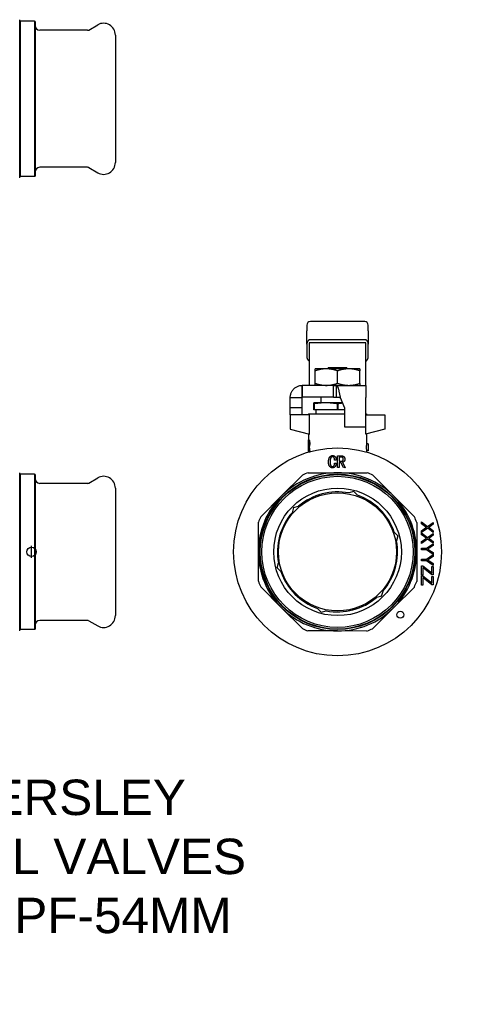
# Model space of a CAD drawing. Header units: millimetres. Extents: x 57 to 3742, y -12 to 416.
# Tile 10 of 10: x 360 to 548, y -12 to 405. Entities that reach past the tile are written whole.
import ezdxf

# ---------------------------------------------------------------- set-up
doc = ezdxf.new("R2010")
doc.units = ezdxf.units.MM
for name, color, linetype in [('DETAIL', 2, 'Continuous'), ('ORIGIN', 6, 'Continuous'), ('TEXT', 7, 'Continuous')]:
    doc.layers.add(name, color=color, linetype=linetype)
doc.styles.add('fastrack', font='ARIAL.TTF')

msp = doc.modelspace()

# ---------------------------------------------------------------- linework, layer by layer
at = {"layer": 'DETAIL'}
for p, q in [((359.98, 395.29), (359.98, 405.08)), ((359.98, 404.28), (360.18, 404.48)), ((360.18, 404.48), (360.18, 338.68)), ((366.28, 404.48), (360.18, 404.48)), ((366.28, 404.48), (366.28, 338.68)), ((366.48, 404.28), (366.28, 404.48)), ((366.48, 404.28), (366.48, 338.88)), ((388.68, 400.58), (368.48, 400.58)), ((389.18, 400.71), (392.98, 402.91)), ((400.48, 398.58), (400.48, 344.58)), ((359.98, 371.61), (359.98, 395.29)), ((359.98, 347.91), (359.98, 371.61)), ((359.98, 338.08), (359.98, 347.91)), ((388.68, 342.58), (368.48, 342.58)), ((389.18, 342.45), (392.98, 340.25)), ((359.98, 338.88), (360.18, 338.68)), ((359.98, 338.08), (359.98, 338.08)), ((366.28, 338.68), (360.18, 338.68)), ((366.48, 338.88), (366.28, 338.68)), ((481.48, 275.76), (481.48, 273.3)), ((505.98, 277.26), (482.98, 277.26)), ((507.48, 273.3), (507.48, 275.76)), ((481.48, 267.65), (481.48, 273.3)), ((507.48, 273.3), (507.48, 267.65)), ((481.48, 267.65), (481.48, 262.42)), ((506.48, 268.3), (482.48, 268.3)), ((482.48, 268.3), (482.48, 251.66)), ((505.98, 269.6), (482.98, 269.6)), ((506.48, 251.66), (506.48, 268.3)), ((507.48, 262.42), (507.48, 267.65)), ((489.73, 257.26), (484.98, 257.26)), ((484.98, 256.41), (484.98, 257.26)), ((484.98, 251.11), (484.98, 256.41)), ((499.23, 257.26), (489.73, 257.26)), ((490.58, 257.76), (490.58, 257.26)), ((490.58, 257.76), (498.38, 257.76)), ((494.48, 251.11), (494.48, 256.41)), ((498.39, 257.26), (498.38, 257.76)), ((503.98, 257.26), (499.23, 257.26)), ((503.98, 257.26), (503.98, 256.41)), ((503.98, 251.11), (503.98, 256.41)), ((479.58, 245.26), (479.45, 250.26)), ((479.58, 250.26), (479.58, 248.46)), ((492.75, 250.26), (479.58, 250.26)), ((482.48, 251.66), (482.48, 250.38)), ((484.98, 250.26), (484.98, 251.11)), ((492.75, 250.26), (506.48, 250.26)), ((492.75, 249.2), (492.75, 250.26)), ((493.98, 245.26), (493.98, 250.25)), ((503.98, 251.11), (503.98, 250.26)), ((506.48, 250.26), (506.48, 251.66)), ((506.48, 250.26), (506.48, 245.16)), ((479.58, 248.46), (479.58, 245.26)), ((492.75, 245.26), (492.75, 249.2)), ((474.48, 240.76), (474.48, 245.16)), ((474.48, 245.16), (476.98, 245.16)), ((476.98, 245.16), (479.48, 245.16)), ((479.48, 240.76), (479.48, 245.16)), ((479.58, 245.26), (479.58, 245.26)), ((492.75, 245.26), (479.58, 245.26)), ((484.48, 242.44), (484.48, 242.85)), ((489.48, 242.85), (484.48, 242.85)), ((484.48, 239.85), (484.48, 242.44)), ((484.57, 242.44), (484.48, 242.44)), ((484.57, 242.44), (484.57, 239.85)), ((487.48, 245.26), (487.48, 242.85)), ((496.61, 242.85), (489.48, 242.85)), ((494.4, 239.85), (494.4, 242.44)), ((494.57, 242.44), (494.4, 242.44)), ((494.57, 242.44), (494.57, 239.85)), ((495.65, 245.16), (497.48, 240.76)), ((506.48, 232.76), (506.48, 245.16)), ((474.48, 237.76), (474.48, 240.76)), ((479.48, 240.76), (474.48, 240.76)), ((482.61, 237.76), (474.48, 237.76)), ((474.48, 237.76), (474.48, 231.76)), ((479.48, 237.76), (479.48, 240.76)), ((482.23, 238.26), (497.48, 238.26)), ((482.23, 238.26), (482.23, 237.76)), ((482.61, 229.66), (482.61, 237.76)), ((484.57, 239.85), (484.48, 239.85)), ((494.4, 239.85), (484.57, 239.85)), ((485.48, 238.26), (485.48, 239.85)), ((494.57, 239.85), (494.4, 239.85)), ((497.48, 239.85), (494.57, 239.85)), ((497.48, 240.76), (497.48, 232.76)), ((506.48, 238.26), (506.73, 238.26)), ((506.48, 237.76), (514.48, 237.76)), ((506.73, 238.26), (506.73, 237.76)), ((514.48, 237.76), (514.48, 231.76)), ((474.48, 231.76), (482.61, 229.66)), ((482.23, 229.76), (482.23, 227.16)), ((497.48, 232.76), (506.48, 232.76)), ((506.36, 232.76), (506.36, 229.66)), ((514.48, 231.76), (506.36, 229.66)), ((506.73, 229.76), (506.73, 225.52)), ((482.22, 227.16), (482.35, 227.16)), ((482.22, 222.16), (482.22, 227.16)), ((482.22, 225.35), (482.22, 225.35)), ((482.25, 226.6), (482.25, 224.87)), ((482.25, 226.6), (482.32, 226.6)), ((482.27, 226.6), (482.27, 224.87)), ((482.35, 227.16), (482.37, 227.16)), ((482.68, 225.72), (482.7, 225.72)), ((507.48, 225.52), (506.73, 225.52)), ((507.48, 225.52), (507.48, 222.52)), ((482.22, 224.17), (482.22, 224.17)), ((482.22, 222.16), (482.25, 222.16)), ((482.23, 222.16), (482.23, 222.02)), ((482.25, 224.87), (482.35, 224.87)), ((482.25, 224.31), (482.25, 222.16)), ((482.25, 224.31), (482.34, 224.31)), ((482.25, 222.16), (482.27, 222.16)), ((482.27, 224.31), (482.27, 222.16)), ((482.45, 224.4), (482.47, 224.4)), ((482.54, 222.16), (482.72, 222.16)), ((482.72, 222.16), (482.73, 222.16)), ((506.73, 222.52), (506.73, 222.02)), ((507.48, 222.52), (506.73, 222.52)), ((493.9, 218.64), (493.22, 218.64)), ((493.22, 217.36), (493.9, 217.36)), ((494.49, 220.44), (495.97, 220.44)), ((494.49, 215.41), (494.49, 220.44)), ((495.16, 217.59), (495.16, 215.41)), ((495.91, 217.59), (495.16, 217.59)), ((495.17, 219.92), (495.17, 218.11)), ((495.82, 219.92), (495.17, 219.92)), ((495.17, 218.11), (496, 218.11)), ((496.96, 215.41), (495.91, 217.59)), ((496.59, 217.67), (497.72, 215.4)), ((359.98, 203.47), (359.98, 213.26)), ((359.98, 212.46), (360.18, 212.66)), ((360.18, 212.66), (360.18, 146.86)), ((366.28, 212.66), (360.18, 212.66)), ((366.28, 212.66), (366.28, 146.86)), ((366.48, 212.46), (366.28, 212.66)), ((482.03, 213.27), (494.51, 213.26)), ((495.16, 215.41), (494.49, 215.41)), ((494.51, 213.26), (507, 213.25)), ((497.72, 215.4), (496.96, 215.41)), ((366.48, 212.46), (366.48, 147.06)), ((388.68, 208.76), (368.48, 208.76)), ((389.18, 208.89), (392.98, 211.09)), ((470.82, 203.47), (479.65, 212.29)), ((509.38, 212.26), (518.19, 203.42)), ((400.48, 206.76), (400.48, 152.76)), ((501.4, 205.28), (499.24, 204.71)), ((501.4, 205.28), (502.97, 203.7)), ((359.98, 179.79), (359.98, 203.47)), ((461.98, 194.65), (470.82, 203.47)), ((518.19, 203.42), (527.01, 194.59)), ((475.84, 198.5), (475.25, 196.35)), ((475.84, 198.5), (477.99, 199.08)), ((460.98, 179.79), (461, 192.27)), ((528, 192.21), (527.98, 179.73)), ((529.99, 191.65), (530, 192.44)), ((530, 192.44), (532.58, 190.52)), ((532.58, 190.52), (534.96, 192.21)), ((534.96, 192.21), (534.96, 191.43)), ((520.04, 186.53), (518.47, 188.12)), ((531.73, 190.4), (529.99, 191.65)), ((529.99, 188.7), (531.76, 189.95)), ((532.62, 189.77), (529.99, 187.89)), ((529.99, 187.89), (529.99, 188.7)), ((529.99, 187.04), (529.99, 187.83)), ((529.99, 187.83), (532.58, 185.9)), ((534.96, 188.02), (532.62, 189.77)), ((533.64, 189.74), (534.96, 188.73)), ((534.96, 191.43), (533.69, 190.53)), ((534.96, 188.73), (534.96, 188.02)), ((520.04, 186.53), (519.46, 184.38)), ((531.72, 185.79), (529.99, 187.04)), ((529.99, 184.09), (531.76, 185.33)), ((532.61, 185.15), (529.99, 183.27)), ((529.99, 183.27), (529.99, 184.09)), ((532.58, 185.9), (534.96, 187.59)), ((534.95, 183.4), (532.61, 185.15)), ((533.64, 185.12), (534.95, 184.12)), ((534.96, 186.81), (533.68, 185.91)), ((534.95, 184.12), (534.95, 183.4)), ((534.96, 187.59), (534.96, 186.81)), ((359.98, 156.09), (359.98, 179.79)), ((460.97, 167.31), (460.98, 179.79)), ((527.98, 179.73), (527.97, 167.24)), ((529.99, 180.65), (529.99, 181.31)), ((529.99, 181.31), (532.09, 181.31)), ((532.09, 180.65), (529.99, 180.65)), ((532.09, 181.31), (534.95, 183.22)), ((534.95, 178.66), (532.09, 180.65)), ((534.95, 182.42), (533.45, 181.44)), ((533.49, 180.39), (534.95, 179.43)), ((534.95, 183.22), (534.95, 182.42)), ((534.95, 179.43), (534.95, 178.66)), ((468.92, 172.98), (469.51, 175.14)), ((529.98, 176.03), (529.98, 176.69)), ((529.98, 176.69), (532.09, 176.69)), ((532.09, 176.03), (529.98, 176.03)), ((532.09, 176.69), (534.95, 178.6)), ((534.95, 174.05), (532.09, 176.03)), ((534.95, 177.8), (533.45, 176.82)), ((533.49, 175.78), (534.95, 174.81)), ((534.95, 178.6), (534.95, 177.8)), ((468.92, 172.98), (470.5, 171.4)), ((529.98, 169.94), (529.98, 173.87)), ((529.98, 173.87), (530.59, 173.87)), ((530.56, 173.12), (530.56, 169.94)), ((530.91, 172.81), (530.56, 173.12)), ((530.59, 173.87), (533.77, 171.32)), ((534.36, 170.02), (530.91, 172.81)), ((534.36, 173.58), (534.94, 173.58)), ((534.36, 170.81), (534.36, 173.58)), ((534.94, 173.58), (534.94, 170.02)), ((534.95, 174.81), (534.95, 174.05)), ((529.97, 165.71), (529.97, 169.64)), ((529.97, 169.64), (530.59, 169.64)), ((530.56, 169.94), (529.98, 169.94)), ((530.56, 168.88), (530.56, 165.71)), ((530.91, 168.58), (530.56, 168.88)), ((530.59, 169.64), (533.76, 167.09)), ((534.35, 165.79), (530.91, 168.58)), ((534.35, 166.58), (534.36, 169.35)), ((534.94, 170.02), (534.36, 170.02)), ((534.36, 169.35), (534.94, 169.35)), ((534.94, 169.35), (534.94, 165.79)), ((470.77, 156.09), (461.96, 164.93)), ((513.13, 161.01), (513.72, 163.17)), ((526.99, 164.87), (518.15, 156.05)), ((530.56, 165.71), (529.97, 165.71)), ((534.94, 165.79), (534.35, 165.79)), ((513.13, 161.01), (510.97, 160.44)), ((359.98, 146.26), (359.98, 156.09)), ((479.59, 147.26), (470.77, 156.09)), ((487.57, 154.23), (486, 155.82)), ((487.57, 154.23), (489.73, 154.81)), ((518.15, 156.05), (509.32, 147.23)), ((388.68, 150.76), (368.48, 150.76)), ((389.18, 150.62), (392.98, 148.43)), ((359.98, 147.06), (360.18, 146.86)), ((359.98, 146.26), (359.98, 146.26)), ((366.28, 146.86), (360.18, 146.86)), ((366.48, 147.06), (366.28, 146.86)), ((494.45, 146.26), (481.97, 146.27)), ((506.94, 146.25), (494.45, 146.26))]:
    msp.add_line(p, q, dxfattribs=at)
at = {"layer": 'DETAIL', "flags": 128}
for points in [[(482.98, 269.6), (482.89, 269.6), (482.8, 269.59), (482.71, 269.57), (482.62, 269.54), (482.52, 269.51), (482.43, 269.47), (482.34, 269.41), (482.25, 269.35), (482.16, 269.28), (482.08, 269.21), (482, 269.12), (481.92, 269.03), (481.85, 268.93), (481.79, 268.83), (481.73, 268.72), (481.68, 268.6), (481.63, 268.49), (481.59, 268.37), (481.56, 268.25), (481.53, 268.12), (481.51, 268), (481.49, 267.88), (481.49, 267.76), (481.48, 267.65)], [(507.48, 267.65), (507.48, 267.76), (507.47, 267.88), (507.46, 268), (507.44, 268.12), (507.41, 268.25), (507.38, 268.37), (507.34, 268.49), (507.29, 268.6), (507.24, 268.72), (507.18, 268.83), (507.11, 268.93), (507.04, 269.03), (506.97, 269.12), (506.89, 269.21), (506.8, 269.28), (506.72, 269.35), (506.63, 269.41), (506.54, 269.47), (506.44, 269.51), (506.35, 269.54), (506.26, 269.57), (506.16, 269.59), (506.07, 269.6), (505.98, 269.6)], [(481.48, 262.42), (481.49, 262.33), (481.49, 262.24), (481.5, 262.15), (481.51, 262.06), (481.53, 261.96), (481.55, 261.87), (481.57, 261.77), (481.6, 261.68), (481.63, 261.59), (481.66, 261.5), (481.7, 261.41), (481.74, 261.32), (481.79, 261.24), (481.84, 261.16), (481.9, 261.08), (481.95, 261), (482.01, 260.93), (482.07, 260.87), (482.14, 260.81), (482.2, 260.75), (482.27, 260.7), (482.34, 260.65), (482.41, 260.61), (482.48, 260.58)], [(506.48, 260.58), (506.56, 260.61), (506.63, 260.65), (506.7, 260.7), (506.76, 260.75), (506.83, 260.81), (506.89, 260.87), (506.96, 260.93), (507.02, 261), (507.07, 261.08), (507.13, 261.16), (507.18, 261.24), (507.22, 261.32), (507.27, 261.41), (507.3, 261.5), (507.34, 261.59), (507.37, 261.68), (507.4, 261.77), (507.42, 261.87), (507.44, 261.96), (507.46, 262.06), (507.47, 262.15), (507.48, 262.24), (507.48, 262.33), (507.48, 262.42)], [(489.73, 257.26), (489.53, 257.26), (489.33, 257.25), (489.13, 257.24), (488.93, 257.23), (488.73, 257.22), (488.53, 257.2), (488.32, 257.18), (488.12, 257.15), (487.92, 257.13), (487.72, 257.1), (487.52, 257.06), (487.32, 257.03), (487.13, 256.99), (486.93, 256.95), (486.73, 256.9), (486.54, 256.86), (486.34, 256.81), (486.14, 256.76), (485.95, 256.7), (485.76, 256.65), (485.56, 256.59), (485.37, 256.53), (485.18, 256.47), (484.98, 256.41)], [(494.48, 256.41), (494.29, 256.47), (494.1, 256.53), (493.9, 256.59), (493.71, 256.65), (493.51, 256.71), (493.32, 256.76), (493.12, 256.81), (492.92, 256.86), (492.73, 256.91), (492.53, 256.95), (492.33, 256.99), (492.13, 257.03), (491.93, 257.06), (491.73, 257.1), (491.54, 257.13), (491.34, 257.15), (491.14, 257.18), (490.94, 257.2), (490.74, 257.22), (490.54, 257.23), (490.34, 257.24), (490.14, 257.25), (489.93, 257.26), (489.73, 257.26)], [(499.23, 257.26), (499.03, 257.26), (498.83, 257.25), (498.63, 257.24), (498.43, 257.23), (498.23, 257.22), (498.03, 257.2), (497.83, 257.18), (497.63, 257.15), (497.43, 257.13), (497.23, 257.1), (497.03, 257.06), (496.84, 257.03), (496.64, 256.99), (496.44, 256.95), (496.24, 256.91), (496.05, 256.86), (495.85, 256.81), (495.65, 256.76), (495.46, 256.71), (495.26, 256.65), (495.07, 256.59), (494.87, 256.53), (494.68, 256.47), (494.48, 256.41)], [(503.98, 256.41), (503.79, 256.47), (503.6, 256.53), (503.4, 256.59), (503.2, 256.65), (503.01, 256.71), (502.81, 256.76), (502.62, 256.81), (502.42, 256.86), (502.22, 256.91), (502.03, 256.95), (501.83, 256.99), (501.63, 257.03), (501.44, 257.06), (501.24, 257.1), (501.04, 257.13), (500.84, 257.15), (500.64, 257.18), (500.44, 257.2), (500.24, 257.22), (500.04, 257.23), (499.84, 257.24), (499.64, 257.25), (499.44, 257.26), (499.23, 257.26)], [(474.48, 245.16), (474.49, 245.49), (474.53, 245.81), (474.58, 246.14), (474.65, 246.46), (474.75, 246.77), (474.86, 247.08), (474.99, 247.38), (475.15, 247.67), (475.32, 247.95), (475.51, 248.22), (475.71, 248.47), (475.93, 248.72), (476.17, 248.94), (476.42, 249.16), (476.68, 249.35), (476.96, 249.53), (477.25, 249.69), (477.54, 249.83), (477.85, 249.95), (478.16, 250.05), (478.48, 250.14), (478.8, 250.2), (479.13, 250.24), (479.45, 250.26)], [(482.48, 250.38), (482.48, 250.36), (482.48, 250.36), (482.48, 250.35), (482.47, 250.34), (482.47, 250.33), (482.46, 250.32), (482.45, 250.31), (482.44, 250.31), (482.43, 250.3), (482.42, 250.29), (482.4, 250.29), (482.39, 250.28), (482.37, 250.28), (482.35, 250.28), (482.33, 250.27), (482.31, 250.27), (482.29, 250.27), (482.26, 250.26), (482.24, 250.26), (482.21, 250.26), (482.19, 250.26), (482.16, 250.26), (482.13, 250.26), (482.1, 250.26)], [(484.98, 251.11), (485.18, 251.04), (485.37, 250.98), (485.56, 250.92), (485.76, 250.86), (485.95, 250.81), (486.14, 250.76), (486.34, 250.71), (486.53, 250.66), (486.73, 250.61), (486.93, 250.57), (487.13, 250.53), (487.32, 250.49), (487.52, 250.45), (487.72, 250.42), (487.92, 250.39), (488.12, 250.36), (488.32, 250.34), (488.53, 250.32), (488.73, 250.3), (488.93, 250.28), (489.13, 250.27), (489.33, 250.26), (489.53, 250.26), (489.73, 250.26)], [(489.73, 250.26), (489.93, 250.26), (490.14, 250.26), (490.34, 250.27), (490.54, 250.28), (490.74, 250.3), (490.94, 250.32), (491.14, 250.34), (491.34, 250.36), (491.54, 250.39), (491.73, 250.42), (491.93, 250.45), (492.13, 250.49), (492.33, 250.52), (492.53, 250.57), (492.73, 250.61), (492.92, 250.65), (493.12, 250.7), (493.32, 250.75), (493.51, 250.81), (493.71, 250.86), (493.9, 250.92), (494.1, 250.98), (494.29, 251.04), (494.48, 251.11)], [(493.98, 250.25), (494.05, 250.23), (494.12, 250.19), (494.19, 250.13), (494.26, 250.04), (494.33, 249.94), (494.4, 249.82), (494.47, 249.67), (494.54, 249.51), (494.61, 249.33), (494.68, 249.14), (494.75, 248.93), (494.82, 248.7), (494.89, 248.46), (494.96, 248.2), (495.03, 247.93), (495.09, 247.66), (495.16, 247.37), (495.23, 247.07), (495.3, 246.76), (495.37, 246.45), (495.44, 246.13), (495.51, 245.81), (495.58, 245.48), (495.65, 245.16)], [(494.48, 251.11), (494.68, 251.04), (494.87, 250.98), (495.07, 250.92), (495.26, 250.86), (495.46, 250.81), (495.65, 250.75), (495.85, 250.7), (496.05, 250.65), (496.24, 250.61), (496.44, 250.57), (496.64, 250.52), (496.83, 250.49), (497.03, 250.45), (497.23, 250.42), (497.43, 250.39), (497.63, 250.36), (497.83, 250.34), (498.03, 250.32), (498.23, 250.3), (498.43, 250.28), (498.63, 250.27), (498.83, 250.26), (499.03, 250.26), (499.23, 250.26)], [(499.23, 250.26), (499.44, 250.26), (499.64, 250.26), (499.84, 250.27), (500.04, 250.28), (500.24, 250.3), (500.44, 250.32), (500.64, 250.34), (500.84, 250.36), (501.04, 250.39), (501.24, 250.42), (501.43, 250.45), (501.63, 250.49), (501.83, 250.52), (502.03, 250.57), (502.23, 250.61), (502.42, 250.65), (502.62, 250.7), (502.81, 250.75), (503.01, 250.81), (503.21, 250.86), (503.4, 250.92), (503.6, 250.98), (503.79, 251.04), (503.98, 251.11)], [(479.48, 245.16), (479.48, 245.16), (479.48, 245.17), (479.49, 245.18), (479.49, 245.18), (479.49, 245.19), (479.49, 245.19), (479.49, 245.2), (479.5, 245.21), (479.5, 245.21), (479.5, 245.22), (479.51, 245.22), (479.51, 245.23), (479.52, 245.23), (479.52, 245.24), (479.53, 245.24), (479.53, 245.24), (479.54, 245.25), (479.54, 245.25), (479.55, 245.25), (479.56, 245.25), (479.56, 245.25), (479.57, 245.26), (479.58, 245.26), (479.58, 245.26)], [(489.48, 242.85), (489.28, 242.85), (489.07, 242.84), (488.87, 242.84), (488.66, 242.83), (488.46, 242.83), (488.25, 242.82), (488.05, 242.81), (487.84, 242.8), (487.64, 242.79), (487.43, 242.77), (487.23, 242.76), (487.02, 242.74), (486.82, 242.72), (486.62, 242.7), (486.41, 242.68), (486.21, 242.66), (486, 242.64), (485.8, 242.61), (485.59, 242.59), (485.39, 242.56), (485.18, 242.53), (484.98, 242.51), (484.77, 242.48), (484.57, 242.44)], [(494.4, 242.44), (494.2, 242.48), (493.99, 242.51), (493.79, 242.53), (493.58, 242.56), (493.38, 242.59), (493.17, 242.61), (492.97, 242.64), (492.76, 242.66), (492.56, 242.68), (492.35, 242.7), (492.15, 242.72), (491.94, 242.74), (491.74, 242.76), (491.53, 242.77), (491.33, 242.79), (491.12, 242.8), (490.92, 242.81), (490.71, 242.82), (490.51, 242.83), (490.3, 242.83), (490.1, 242.84), (489.89, 242.84), (489.69, 242.85), (489.48, 242.85)], [(492.75, 245.26), (492.81, 245.26), (492.86, 245.26), (492.91, 245.26), (492.96, 245.26), (493.01, 245.26), (493.06, 245.26), (493.11, 245.26), (493.16, 245.26), (493.22, 245.26), (493.27, 245.26), (493.32, 245.26), (493.37, 245.26), (493.42, 245.26), (493.47, 245.26), (493.52, 245.26), (493.57, 245.26), (493.63, 245.26), (493.68, 245.26), (493.73, 245.26), (493.78, 245.26), (493.83, 245.26), (493.88, 245.26), (493.93, 245.26), (493.98, 245.26)], [(493.98, 245.26), (494.05, 245.26), (494.12, 245.26), (494.19, 245.25), (494.26, 245.25), (494.33, 245.25), (494.4, 245.25), (494.47, 245.25), (494.54, 245.24), (494.61, 245.24), (494.68, 245.24), (494.75, 245.23), (494.82, 245.23), (494.89, 245.22), (494.96, 245.22), (495.03, 245.21), (495.09, 245.21), (495.16, 245.2), (495.23, 245.19), (495.3, 245.19), (495.37, 245.18), (495.44, 245.18), (495.51, 245.17), (495.58, 245.16), (495.65, 245.16)], [(496.67, 242.71), (496.58, 242.7), (496.5, 242.69), (496.41, 242.68), (496.32, 242.67), (496.23, 242.66), (496.14, 242.65), (496.06, 242.64), (495.97, 242.63), (495.88, 242.62), (495.79, 242.61), (495.71, 242.6), (495.62, 242.59), (495.53, 242.58), (495.44, 242.57), (495.36, 242.56), (495.27, 242.55), (495.18, 242.53), (495.09, 242.52), (495, 242.51), (494.92, 242.5), (494.83, 242.48), (494.74, 242.47), (494.65, 242.46), (494.57, 242.44)], [(482.22, 225.98), (482.22, 225.96), (482.22, 225.93), (482.22, 225.91), (482.22, 225.88), (482.22, 225.86), (482.22, 225.83), (482.22, 225.8), (482.22, 225.78), (482.22, 225.75), (482.22, 225.72), (482.22, 225.7), (482.22, 225.67), (482.22, 225.64), (482.22, 225.62), (482.22, 225.59), (482.22, 225.56), (482.22, 225.54), (482.22, 225.51), (482.22, 225.49), (482.22, 225.47), (482.22, 225.45), (482.22, 225.42), (482.22, 225.39), (482.22, 225.35)], [(482.53, 225.72), (482.52, 225.8), (482.52, 225.86), (482.52, 225.92), (482.52, 225.99), (482.51, 226.05), (482.51, 226.12), (482.5, 226.18), (482.49, 226.23), (482.48, 226.29), (482.48, 226.34), (482.46, 226.38), (482.45, 226.42), (482.44, 226.46), (482.43, 226.49), (482.42, 226.51), (482.41, 226.53), (482.4, 226.55), (482.39, 226.57), (482.37, 226.58), (482.36, 226.59), (482.35, 226.6), (482.35, 226.6), (482.34, 226.6), (482.32, 226.6)], [(482.35, 227.16), (482.36, 227.16), (482.38, 227.15), (482.4, 227.14), (482.41, 227.13), (482.43, 227.11), (482.45, 227.08), (482.47, 227.05), (482.49, 227.02), (482.51, 226.98), (482.53, 226.93), (482.55, 226.87), (482.57, 226.82), (482.59, 226.75), (482.61, 226.67), (482.62, 226.59), (482.64, 226.51), (482.65, 226.41), (482.66, 226.32), (482.66, 226.23), (482.67, 226.13), (482.68, 226.02), (482.68, 225.92), (482.68, 225.83), (482.68, 225.72)], [(482.35, 224.87), (482.36, 224.87), (482.37, 224.87), (482.38, 224.88), (482.39, 224.89), (482.4, 224.9), (482.41, 224.92), (482.42, 224.94), (482.43, 224.96), (482.44, 224.98), (482.45, 225.01), (482.46, 225.04), (482.47, 225.07), (482.48, 225.11), (482.49, 225.16), (482.5, 225.2), (482.5, 225.26), (482.51, 225.31), (482.51, 225.36), (482.52, 225.42), (482.52, 225.48), (482.52, 225.54), (482.52, 225.6), (482.53, 225.65), (482.53, 225.72)], [(482.37, 227.16), (482.38, 227.16), (482.4, 227.15), (482.42, 227.14), (482.43, 227.13), (482.45, 227.11), (482.47, 227.08), (482.49, 227.05), (482.51, 227.02), (482.53, 226.98), (482.55, 226.93), (482.57, 226.88), (482.59, 226.82), (482.61, 226.75), (482.63, 226.67), (482.64, 226.59), (482.66, 226.5), (482.67, 226.41), (482.68, 226.32), (482.68, 226.23), (482.69, 226.13), (482.7, 226.02), (482.7, 225.92), (482.7, 225.83), (482.7, 225.72)], [(482.68, 225.72), (482.68, 225.64), (482.68, 225.57), (482.68, 225.5), (482.68, 225.42), (482.67, 225.35), (482.67, 225.27), (482.66, 225.2), (482.65, 225.13), (482.65, 225.06), (482.64, 224.99), (482.63, 224.93), (482.62, 224.87), (482.6, 224.82), (482.59, 224.76), (482.58, 224.71), (482.56, 224.66), (482.55, 224.62), (482.54, 224.57), (482.52, 224.53), (482.51, 224.5), (482.49, 224.47), (482.48, 224.44), (482.46, 224.42), (482.45, 224.4)], [(482.7, 225.72), (482.7, 225.63), (482.7, 225.57), (482.7, 225.5), (482.69, 225.42), (482.69, 225.35), (482.69, 225.27), (482.68, 225.2), (482.67, 225.13), (482.67, 225.06), (482.66, 224.99), (482.65, 224.93), (482.64, 224.87), (482.62, 224.82), (482.61, 224.76), (482.6, 224.71), (482.58, 224.66), (482.57, 224.62), (482.56, 224.57), (482.54, 224.53), (482.53, 224.5), (482.51, 224.47), (482.5, 224.44), (482.48, 224.42), (482.47, 224.4)], [(506.73, 225.52), (506.73, 225.51), (506.73, 225.5), (506.73, 225.49), (506.73, 225.46), (506.72, 225.44), (506.72, 225.4), (506.72, 225.36), (506.71, 225.31), (506.71, 225.26), (506.7, 225.21), (506.69, 225.14), (506.69, 225.08), (506.68, 225), (506.68, 224.93), (506.67, 224.85), (506.67, 224.77), (506.66, 224.68), (506.66, 224.59), (506.65, 224.5), (506.65, 224.4), (506.65, 224.31), (506.64, 224.21), (506.64, 224.11), (506.64, 224.02)], [(482.22, 224.17), (482.22, 224.14), (482.22, 224.11), (482.22, 224.09), (482.22, 224.06), (482.22, 224.03), (482.22, 224.01), (482.22, 223.98), (482.22, 223.96), (482.22, 223.94), (482.22, 223.91), (482.22, 223.89), (482.22, 223.87), (482.22, 223.85), (482.22, 223.84), (482.22, 223.82), (482.22, 223.8), (482.22, 223.77), (482.22, 223.75), (482.22, 223.72), (482.22, 223.7), (482.22, 223.68), (482.22, 223.65), (482.22, 223.63), (482.22, 223.61)], [(482.54, 222.16), (482.53, 222.25), (482.52, 222.34), (482.51, 222.43), (482.5, 222.52), (482.49, 222.61), (482.48, 222.7), (482.47, 222.79), (482.46, 222.88), (482.46, 222.97), (482.45, 223.06), (482.44, 223.15), (482.43, 223.23), (482.42, 223.32), (482.41, 223.41), (482.41, 223.5), (482.4, 223.59), (482.39, 223.68), (482.38, 223.77), (482.38, 223.86), (482.37, 223.95), (482.36, 224.04), (482.36, 224.13), (482.35, 224.22), (482.34, 224.31)], [(482.45, 224.4), (482.46, 224.31), (482.47, 224.21), (482.48, 224.12), (482.49, 224.03), (482.5, 223.93), (482.51, 223.84), (482.52, 223.75), (482.53, 223.65), (482.54, 223.56), (482.55, 223.47), (482.56, 223.37), (482.57, 223.28), (482.58, 223.19), (482.59, 223.09), (482.61, 223), (482.62, 222.91), (482.63, 222.81), (482.64, 222.72), (482.66, 222.63), (482.67, 222.53), (482.68, 222.44), (482.69, 222.35), (482.71, 222.25), (482.72, 222.16)], [(482.47, 224.4), (482.48, 224.31), (482.49, 224.21), (482.5, 224.12), (482.51, 224.03), (482.52, 223.93), (482.53, 223.84), (482.54, 223.75), (482.55, 223.65), (482.56, 223.56), (482.57, 223.47), (482.58, 223.37), (482.59, 223.28), (482.6, 223.19), (482.61, 223.09), (482.63, 223), (482.64, 222.91), (482.65, 222.81), (482.66, 222.72), (482.67, 222.63), (482.69, 222.53), (482.7, 222.44), (482.71, 222.35), (482.73, 222.25), (482.74, 222.16)], [(506.64, 224.02), (506.64, 223.92), (506.64, 223.82), (506.65, 223.72), (506.65, 223.63), (506.65, 223.53), (506.66, 223.44), (506.66, 223.35), (506.67, 223.27), (506.67, 223.18), (506.68, 223.1), (506.68, 223.03), (506.69, 222.96), (506.69, 222.89), (506.7, 222.83), (506.71, 222.77), (506.71, 222.72), (506.72, 222.67), (506.72, 222.63), (506.72, 222.6), (506.73, 222.57), (506.73, 222.54), (506.73, 222.53), (506.73, 222.52), (506.73, 222.52)], [(490.66, 217.77), (490.67, 217.92), (490.67, 218.07), (490.68, 218.22), (490.69, 218.37), (490.71, 218.53), (490.73, 218.68), (490.75, 218.83), (490.79, 218.98), (490.82, 219.12), (490.87, 219.27), (490.92, 219.41), (490.98, 219.55), (491.05, 219.69), (491.14, 219.81), (491.23, 219.94), (491.33, 220.05), (491.44, 220.16), (491.56, 220.25), (491.68, 220.34), (491.82, 220.4), (491.96, 220.46), (492.11, 220.49), (492.26, 220.51), (492.42, 220.52)], [(492.36, 215.33), (492.23, 215.34), (492.09, 215.36), (491.95, 215.39), (491.82, 215.43), (491.69, 215.49), (491.57, 215.56), (491.46, 215.64), (491.35, 215.72), (491.25, 215.82), (491.15, 215.92), (491.07, 216.03), (490.99, 216.15), (490.93, 216.27), (490.87, 216.4), (490.83, 216.53), (490.79, 216.66), (490.75, 216.8), (490.73, 216.93), (490.71, 217.07), (490.69, 217.21), (490.68, 217.35), (490.67, 217.49), (490.67, 217.63), (490.66, 217.77)], [(492.39, 219.99), (492.27, 219.99), (492.17, 219.97), (492.06, 219.93), (491.96, 219.87), (491.87, 219.81), (491.79, 219.73), (491.72, 219.65), (491.66, 219.55), (491.6, 219.46), (491.56, 219.36), (491.52, 219.25), (491.48, 219.15), (491.45, 219.04), (491.43, 218.93), (491.41, 218.82), (491.39, 218.71), (491.38, 218.6), (491.37, 218.49), (491.36, 218.38), (491.35, 218.27), (491.35, 218.16), (491.34, 218.05), (491.34, 217.93), (491.34, 217.82)], [(491.34, 217.82), (491.34, 217.72), (491.34, 217.62), (491.35, 217.52), (491.35, 217.41), (491.36, 217.31), (491.37, 217.21), (491.38, 217.11), (491.39, 217.01), (491.41, 216.9), (491.43, 216.8), (491.45, 216.7), (491.48, 216.61), (491.52, 216.51), (491.56, 216.42), (491.6, 216.33), (491.66, 216.24), (491.73, 216.16), (491.8, 216.09), (491.87, 216.02), (491.96, 215.96), (492.05, 215.92), (492.15, 215.89), (492.25, 215.87), (492.35, 215.86)], [(492.35, 215.86), (492.43, 215.87), (492.51, 215.88), (492.59, 215.9), (492.66, 215.94), (492.73, 215.98), (492.8, 216.02), (492.86, 216.08), (492.92, 216.13), (492.97, 216.19), (493.02, 216.26), (493.05, 216.33), (493.09, 216.41), (493.11, 216.48), (493.14, 216.56), (493.15, 216.64), (493.17, 216.72), (493.18, 216.8), (493.19, 216.88), (493.2, 216.96), (493.21, 217.04), (493.21, 217.12), (493.22, 217.2), (493.22, 217.28), (493.22, 217.36)], [(493.9, 217.36), (493.89, 217.24), (493.88, 217.12), (493.87, 217.01), (493.86, 216.89), (493.84, 216.77), (493.82, 216.65), (493.79, 216.54), (493.76, 216.42), (493.72, 216.31), (493.68, 216.2), (493.63, 216.09), (493.57, 215.99), (493.5, 215.89), (493.42, 215.8), (493.34, 215.72), (493.25, 215.64), (493.15, 215.57), (493.05, 215.51), (492.94, 215.45), (492.83, 215.41), (492.72, 215.38), (492.6, 215.35), (492.48, 215.34), (492.36, 215.33)], [(493.22, 218.64), (493.22, 218.72), (493.22, 218.79), (493.21, 218.86), (493.21, 218.94), (493.2, 219.01), (493.19, 219.09), (493.18, 219.16), (493.17, 219.24), (493.15, 219.31), (493.13, 219.38), (493.11, 219.45), (493.08, 219.52), (493.05, 219.59), (493.01, 219.65), (492.97, 219.72), (492.92, 219.77), (492.87, 219.83), (492.81, 219.87), (492.75, 219.91), (492.68, 219.94), (492.61, 219.97), (492.54, 219.98), (492.46, 219.99), (492.39, 219.99)], [(492.42, 220.52), (492.53, 220.52), (492.64, 220.51), (492.75, 220.48), (492.86, 220.45), (492.97, 220.42), (493.07, 220.37), (493.17, 220.31), (493.26, 220.25), (493.35, 220.18), (493.43, 220.1), (493.5, 220.02), (493.57, 219.93), (493.64, 219.84), (493.69, 219.74), (493.74, 219.64), (493.78, 219.53), (493.81, 219.42), (493.84, 219.31), (493.86, 219.2), (493.88, 219.09), (493.89, 218.98), (493.9, 218.87), (493.9, 218.75), (493.9, 218.64)], [(496.89, 219), (496.89, 219.07), (496.89, 219.13), (496.88, 219.2), (496.87, 219.27), (496.85, 219.33), (496.83, 219.39), (496.8, 219.46), (496.77, 219.51), (496.73, 219.57), (496.69, 219.62), (496.64, 219.67), (496.59, 219.72), (496.54, 219.76), (496.48, 219.79), (496.42, 219.82), (496.35, 219.84), (496.29, 219.86), (496.22, 219.88), (496.16, 219.89), (496.09, 219.9), (496.02, 219.91), (495.96, 219.91), (495.89, 219.91), (495.82, 219.92)], [(495.97, 220.44), (496.08, 220.44), (496.18, 220.43), (496.28, 220.43), (496.38, 220.41), (496.48, 220.39), (496.58, 220.37), (496.68, 220.34), (496.78, 220.3), (496.87, 220.26), (496.96, 220.21), (497.05, 220.16), (497.13, 220.1), (497.21, 220.03), (497.28, 219.96), (497.34, 219.88), (497.4, 219.79), (497.44, 219.7), (497.48, 219.6), (497.51, 219.5), (497.53, 219.4), (497.55, 219.3), (497.56, 219.2), (497.57, 219.1), (497.57, 218.99)], [(496, 218.11), (496.06, 218.12), (496.12, 218.12), (496.18, 218.13), (496.24, 218.14), (496.3, 218.15), (496.35, 218.17), (496.41, 218.19), (496.46, 218.21), (496.52, 218.24), (496.57, 218.27), (496.62, 218.3), (496.67, 218.34), (496.71, 218.38), (496.75, 218.43), (496.78, 218.48), (496.81, 218.53), (496.83, 218.59), (496.85, 218.64), (496.86, 218.7), (496.88, 218.76), (496.89, 218.82), (496.89, 218.88), (496.89, 218.94), (496.89, 219)], [(497.57, 218.99), (497.57, 218.92), (497.57, 218.85), (497.56, 218.77), (497.55, 218.7), (497.54, 218.62), (497.52, 218.55), (497.5, 218.48), (497.47, 218.41), (497.45, 218.34), (497.41, 218.27), (497.37, 218.21), (497.33, 218.15), (497.28, 218.09), (497.23, 218.04), (497.18, 217.98), (497.12, 217.93), (497.06, 217.89), (497, 217.85), (496.94, 217.81), (496.87, 217.77), (496.8, 217.74), (496.73, 217.71), (496.66, 217.69), (496.59, 217.67)], [(532.1, 190.17), (532.08, 190.18), (532.07, 190.19), (532.05, 190.2), (532.04, 190.21), (532.02, 190.22), (532, 190.23), (531.99, 190.23), (531.97, 190.24), (531.96, 190.25), (531.94, 190.26), (531.93, 190.27), (531.91, 190.28), (531.89, 190.29), (531.88, 190.3), (531.86, 190.31), (531.85, 190.32), (531.83, 190.33), (531.82, 190.34), (531.8, 190.35), (531.79, 190.36), (531.77, 190.37), (531.76, 190.38), (531.74, 190.39), (531.73, 190.4)], [(531.76, 189.95), (531.78, 189.96), (531.79, 189.97), (531.81, 189.98), (531.82, 189.99), (531.83, 190), (531.85, 190.01), (531.86, 190.01), (531.87, 190.02), (531.89, 190.03), (531.9, 190.04), (531.92, 190.05), (531.93, 190.06), (531.94, 190.07), (531.96, 190.08), (531.97, 190.09), (531.99, 190.1), (532, 190.1), (532.01, 190.11), (532.03, 190.12), (532.04, 190.13), (532.06, 190.14), (532.07, 190.15), (532.08, 190.16), (532.1, 190.17)], [(533.69, 190.53), (533.66, 190.51), (533.64, 190.49), (533.61, 190.47), (533.59, 190.46), (533.56, 190.44), (533.54, 190.42), (533.51, 190.41), (533.49, 190.39), (533.46, 190.37), (533.44, 190.35), (533.41, 190.34), (533.39, 190.32), (533.36, 190.3), (533.34, 190.29), (533.31, 190.27), (533.28, 190.25), (533.26, 190.24), (533.23, 190.22), (533.21, 190.21), (533.18, 190.19), (533.16, 190.17), (533.13, 190.16), (533.1, 190.14), (533.08, 190.13)], [(533.08, 190.13), (533.1, 190.11), (533.13, 190.1), (533.15, 190.08), (533.17, 190.07), (533.2, 190.05), (533.22, 190.04), (533.25, 190.02), (533.27, 190), (533.29, 189.99), (533.32, 189.97), (533.34, 189.96), (533.36, 189.94), (533.39, 189.92), (533.41, 189.91), (533.44, 189.89), (533.46, 189.87), (533.48, 189.86), (533.5, 189.84), (533.53, 189.82), (533.55, 189.8), (533.57, 189.79), (533.6, 189.77), (533.62, 189.75), (533.64, 189.74)], [(532.09, 185.55), (532.08, 185.56), (532.06, 185.57), (532.05, 185.58), (532.03, 185.59), (532.02, 185.6), (532, 185.61), (531.98, 185.62), (531.97, 185.63), (531.95, 185.64), (531.94, 185.65), (531.92, 185.66), (531.91, 185.67), (531.89, 185.68), (531.87, 185.69), (531.86, 185.7), (531.84, 185.71), (531.83, 185.72), (531.81, 185.73), (531.8, 185.74), (531.78, 185.75), (531.77, 185.76), (531.75, 185.77), (531.74, 185.78), (531.72, 185.79)], [(531.76, 185.33), (531.77, 185.34), (531.79, 185.35), (531.8, 185.36), (531.82, 185.37), (531.83, 185.38), (531.84, 185.39), (531.86, 185.4), (531.87, 185.41), (531.88, 185.42), (531.9, 185.43), (531.91, 185.44), (531.93, 185.44), (531.94, 185.45), (531.95, 185.46), (531.97, 185.47), (531.98, 185.48), (532, 185.49), (532.01, 185.5), (532.02, 185.51), (532.04, 185.52), (532.05, 185.52), (532.07, 185.53), (532.08, 185.54), (532.09, 185.55)], [(533.68, 185.91), (533.66, 185.89), (533.63, 185.88), (533.61, 185.86), (533.58, 185.84), (533.56, 185.82), (533.53, 185.81), (533.51, 185.79), (533.48, 185.77), (533.46, 185.76), (533.43, 185.74), (533.41, 185.72), (533.38, 185.7), (533.36, 185.69), (533.33, 185.67), (533.31, 185.66), (533.28, 185.64), (533.26, 185.62), (533.23, 185.61), (533.2, 185.59), (533.18, 185.57), (533.15, 185.56), (533.13, 185.54), (533.1, 185.53), (533.07, 185.51)], [(533.07, 185.51), (533.1, 185.5), (533.12, 185.48), (533.15, 185.47), (533.17, 185.45), (533.19, 185.44), (533.22, 185.42), (533.24, 185.4), (533.27, 185.39), (533.29, 185.37), (533.31, 185.36), (533.34, 185.34), (533.36, 185.32), (533.38, 185.31), (533.41, 185.29), (533.43, 185.27), (533.45, 185.26), (533.48, 185.24), (533.5, 185.22), (533.52, 185.21), (533.55, 185.19), (533.57, 185.17), (533.59, 185.15), (533.62, 185.14), (533.64, 185.12)], [(533.45, 181.44), (533.42, 181.42), (533.39, 181.4), (533.35, 181.37), (533.32, 181.35), (533.28, 181.33), (533.25, 181.31), (533.21, 181.29), (533.18, 181.27), (533.14, 181.24), (533.11, 181.22), (533.07, 181.2), (533.04, 181.18), (533, 181.16), (532.97, 181.14), (532.93, 181.12), (532.9, 181.1), (532.86, 181.08), (532.83, 181.06), (532.79, 181.04), (532.76, 181.02), (532.72, 181), (532.69, 180.98), (532.65, 180.96), (532.61, 180.94)], [(532.61, 180.94), (532.65, 180.91), (532.69, 180.89), (532.73, 180.87), (532.76, 180.85), (532.8, 180.83), (532.84, 180.8), (532.87, 180.78), (532.91, 180.76), (532.95, 180.74), (532.98, 180.72), (533.02, 180.69), (533.06, 180.67), (533.09, 180.65), (533.13, 180.62), (533.17, 180.6), (533.2, 180.58), (533.24, 180.56), (533.28, 180.53), (533.31, 180.51), (533.35, 180.49), (533.38, 180.46), (533.42, 180.44), (533.46, 180.42), (533.49, 180.39)], [(533.45, 176.82), (533.42, 176.8), (533.38, 176.78), (533.35, 176.76), (533.31, 176.74), (533.28, 176.72), (533.24, 176.69), (533.21, 176.67), (533.17, 176.65), (533.14, 176.63), (533.1, 176.61), (533.07, 176.59), (533.03, 176.57), (533, 176.54), (532.96, 176.52), (532.93, 176.5), (532.89, 176.48), (532.86, 176.46), (532.82, 176.44), (532.79, 176.42), (532.75, 176.4), (532.72, 176.38), (532.68, 176.36), (532.65, 176.34), (532.61, 176.32)], [(532.61, 176.32), (532.65, 176.3), (532.68, 176.28), (532.72, 176.26), (532.76, 176.23), (532.8, 176.21), (532.83, 176.19), (532.87, 176.17), (532.91, 176.14), (532.94, 176.12), (532.98, 176.1), (533.02, 176.08), (533.05, 176.05), (533.09, 176.03), (533.13, 176.01), (533.16, 175.99), (533.2, 175.96), (533.23, 175.94), (533.27, 175.92), (533.31, 175.89), (533.34, 175.87), (533.38, 175.85), (533.42, 175.82), (533.45, 175.8), (533.49, 175.78)], [(533.77, 171.32), (533.79, 171.3), (533.82, 171.28), (533.84, 171.26), (533.87, 171.24), (533.89, 171.22), (533.92, 171.2), (533.94, 171.18), (533.97, 171.16), (533.99, 171.14), (534.02, 171.12), (534.04, 171.09), (534.07, 171.07), (534.09, 171.05), (534.12, 171.03), (534.14, 171.01), (534.17, 170.99), (534.19, 170.96), (534.21, 170.94), (534.24, 170.92), (534.26, 170.9), (534.29, 170.88), (534.31, 170.85), (534.33, 170.83), (534.36, 170.81)], [(533.76, 167.09), (533.79, 167.07), (533.82, 167.05), (533.84, 167.03), (533.87, 167.01), (533.89, 166.99), (533.92, 166.97), (533.94, 166.95), (533.97, 166.93), (533.99, 166.91), (534.02, 166.89), (534.04, 166.86), (534.07, 166.84), (534.09, 166.82), (534.11, 166.8), (534.14, 166.78), (534.16, 166.76), (534.19, 166.73), (534.21, 166.71), (534.23, 166.69), (534.26, 166.67), (534.28, 166.65), (534.31, 166.62), (534.33, 166.6), (534.35, 166.58)]]:
    msp.add_lwpolyline(points, dxfattribs=at)
at = {"layer": 'DETAIL'}
for centre, radius in [((494.48, 179.76), 44), ((494.48, 179.76), 32.9), ((494.48, 179.76), 32.7), ((494.48, 179.76), 32), ((494.48, 179.76), 27), ((494.48, 179.76), 25), ((521.05, 153.15), 1.5)]:
    msp.add_circle(centre, radius, dxfattribs=at)
for centre, radius, start, end in [((368.48, 402.58), 2, 180, 270), ((388.68, 401.58), 1, 270, 300), ((395.48, 398.58), 5, 0, 120), ((368.48, 340.58), 2, 90, 180), ((388.68, 341.58), 1, 60, 90), ((395.48, 344.58), 5, 240, 0), ((482.98, 275.76), 1.5, 90, 180), ((505.98, 275.76), 1.5, 0, 90), ((494.48, 179.76), 33.5, 89.9483, 134.9483), ((494.48, 179.76), 35.75, 110.3843, 114.5123), ((494.48, 179.76), 33.5, 44.9483, 89.9483), ((494.48, 179.76), 35.75, 65.3843, 69.5123), ((368.48, 210.76), 2, 180, 270), ((388.68, 209.76), 1, 270, 300), ((395.48, 206.76), 5, 0, 120), ((494.48, 179.76), 25.4, 79.214, 130.4823), ((494.48, 179.76), 33.5, 134.9483, 179.9483), ((494.48, 179.76), 25.4, 19.214, 70.4823), ((494.48, 179.76), 33.5, 359.9483, 44.9483), ((494.48, 179.76), 25.4, 139.214, 190.4823), ((494.48, 179.76), 35.75, 155.3843, 159.5123), ((494.48, 179.76), 35.75, 20.3843, 24.5123), ((494.48, 179.76), 25.4, 319.214, 10.4823), ((494.48, 179.76), 33.5, 179.9483, 224.9483), ((494.48, 179.76), 33.5, 314.9483, 359.9483), ((494.48, 179.76), 25.4, 199.214, 250.4823), ((494.48, 179.76), 35.75, 200.3843, 204.5123), ((494.48, 179.76), 35.75, 335.3843, 339.5123), ((494.48, 179.76), 25.4, 259.214, 310.4823), ((494.48, 179.76), 33.5, 224.9483, 269.9483), ((494.48, 179.76), 33.5, 269.9483, 314.9483), ((368.48, 148.76), 2, 90, 180), ((388.68, 149.76), 1, 60, 90), ((395.48, 152.76), 5, 240, 0), ((494.48, 179.76), 35.75, 245.3843, 249.5123), ((494.48, 179.76), 35.75, 290.3843, 294.5123)]:
    msp.add_arc(centre, radius, start, end, dxfattribs=at)
for centre, major_axis, ratio, start_param, end_param in [((481.62, 86.43), (-2.1, 163.83), 0.176426, 6.280925, 6.285446), ((493.37, 6.85), (-29.13, 241.7), 0.989317, 6.159424, 6.164527)]:
    msp.add_ellipse(centre, major_axis=major_axis, ratio=ratio, start_param=start_param, end_param=end_param, dxfattribs=at)
at = {"layer": 'ORIGIN'}
msp.add_line((364.98, 177.26), (364.98, 182.26), dxfattribs=at)
msp.add_circle((364.98, 179.76), 2, dxfattribs=at)

# ---------------------------------------------------------------- texts
at = {"layer": 'TEXT', "insert": (55.33, 83.33), "char_height": 15, "width": 610.7018, "attachment_point": 1, "style": 'fastrack'}
msp.add_mtext('\\pi237.57;HATTERSLEY\\P\\pi212.95;DZR BALL VALVES\\P\\pi219.66;Fig_100-PF-54MM', dxfattribs=at)

doc.saveas('drawing.dxf')
